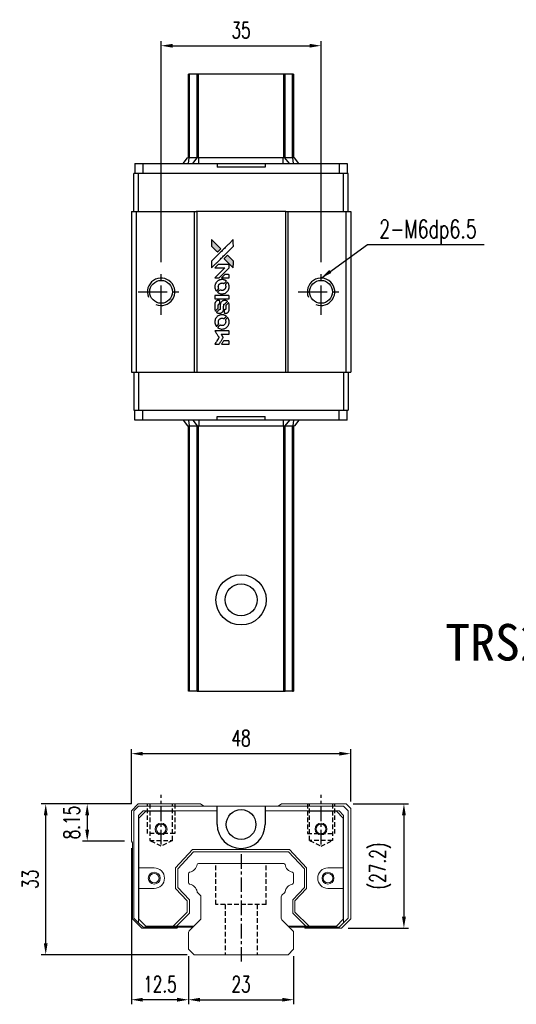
# Model space of a CAD drawing. Header units: millimetres. Extents: x 180 to 451, y 227 to 453.
# Tile 1 of 2: x 180 to 289, y 238 to 453. Entities that reach past the tile are written whole.
import ezdxf
from ezdxf.enums import TextEntityAlignment as Align

# ---------------------------------------------------------------- set-up
doc = ezdxf.new("R2010")
doc.units = ezdxf.units.MM
doc.header["$PDSIZE"] = -1
doc.linetypes.add('CENTER', pattern=[10.16, 6.35, -1.27, 1.27, -1.27])
doc.linetypes.add('DASHED', pattern=[0.75, 0.5, -0.25])
for name, color, linetype in [('CHA', 7, 'Continuous'), ('CL', 1, 'CENTER'), ('DIM', 4, 'Continuous'), ('HID', 2, 'DASHED'), ('OUT', 3, 'Continuous')]:
    doc.layers.add(name, color=color, linetype=linetype)
doc.styles.add('DIM-7', font='SIMPLEX.shx', dxfattribs={"width": 0.7, "bigfont": 'chineset.shx'})
doc.styles.add('T', font='kaiu.ttf')
doc.dimstyles.new('CNS', dxfattribs={"dimtxt": 3.5, "dimasz": 2.5, "dimexe": 1, "dimexo": 1.5, "dimgap": 0.09, "dimtad": 0, "dimdsep": 46, "dimtxsty": 'DIM-7', "dimcen": 0.09, "dimclrd": 1, "dimclre": 1, "dimclrt": 4, "dimadec": 0, "dimazin": 0, "dimtfac": 1, "dimtix": 1, "dimtmove": 2, "dimatfit": 3, "dimfxl": 1, "dimtvp": 0.971429, "dimtolj": 1, "dimarcsym": 0})

# ---------------------------------------------------------------- blocks, each defined once
blk = doc.blocks.new('*D19')
at = {"layer": 'DEFPOINTS', "color": 0}
for p in [(245.88, 447.63), (210.88, 398.78), (245.88, 398.78)]:
    blk.add_point(p, dxfattribs=at)
at = {"layer": 'DIM', "color": 7, "lineweight": -2}
for p, q in [((210.88, 400.28), (210.88, 448.63)), ((245.88, 400.28), (245.88, 448.63)), ((213.38, 447.63), (243.38, 447.63))]:
    blk.add_line(p, q, dxfattribs=at)
at = {"layer": 'DIM', "color": 7}
for points in [[(213.38, 448.04), (213.38, 447.21), (210.88, 447.63)], [(243.38, 448.04), (243.38, 447.21), (245.88, 447.63)]]:
    blk.add_solid(points, dxfattribs=at)
at = {"layer": 'DIM', "color": 7, "insert": (228.38, 451.03), "char_height": 3.5, "attachment_point": 5, "style": 'DIM-7'}
blk.add_mtext('\\A1;35', dxfattribs=at)
blk = doc.blocks.new('*D20')
at = {"layer": 'DEFPOINTS', "color": 0}
for p in [(204.38, 292.73), (204.38, 280.24), (252.38, 280.74)]:
    blk.add_point(p, dxfattribs=at)
at = {"layer": 'DIM', "color": 7, "lineweight": -2}
for p, q in [((204.38, 281.74), (204.38, 293.73)), ((252.38, 282.24), (252.38, 293.73)), ((249.88, 292.73), (206.88, 292.73))]:
    blk.add_line(p, q, dxfattribs=at)
at = {"layer": 'DIM', "color": 7}
for points in [[(206.88, 293.14), (206.88, 292.31), (204.38, 292.73)], [(249.88, 293.14), (249.88, 292.31), (252.38, 292.73)]]:
    blk.add_solid(points, dxfattribs=at)
at = {"layer": 'DIM', "color": 7, "insert": (228.38, 296.13), "char_height": 3.5, "attachment_point": 5, "style": 'DIM-7'}
blk.add_mtext('\\A1;48', dxfattribs=at)
blk = doc.blocks.new('*D21')
at = {"layer": 'DEFPOINTS', "color": 0}
for p in [(216.88, 249.94), (239.88, 249.94), (239.88, 238.89)]:
    blk.add_point(p, dxfattribs=at)
at = {"layer": 'DIM', "color": 7, "lineweight": -2}
for p, q in [((216.88, 248.44), (216.88, 237.89)), ((239.88, 248.44), (239.88, 237.89)), ((219.38, 238.89), (237.38, 238.89))]:
    blk.add_line(p, q, dxfattribs=at)
at = {"layer": 'DIM', "color": 7}
for points in [[(219.38, 239.31), (219.38, 238.47), (216.88, 238.89)], [(237.38, 239.31), (237.38, 238.47), (239.88, 238.89)]]:
    blk.add_solid(points, dxfattribs=at)
at = {"layer": 'DIM', "color": 7, "insert": (228.38, 242.29), "char_height": 3.5, "attachment_point": 5, "style": 'DIM-7'}
blk.add_mtext('\\A1;23', dxfattribs=at)
blk = doc.blocks.new('*D22')
at = {"layer": 'DEFPOINTS', "color": 0}
for p in [(204.38, 273.59), (216.88, 249.94), (204.38, 238.89)]:
    blk.add_point(p, dxfattribs=at)
at = {"layer": 'DIM', "color": 7, "lineweight": -2}
for p, q in [((204.38, 272.09), (204.38, 237.89)), ((216.88, 248.44), (216.88, 237.89)), ((214.38, 238.89), (206.88, 238.89))]:
    blk.add_line(p, q, dxfattribs=at)
at = {"layer": 'DIM', "color": 7}
for points in [[(206.88, 239.31), (206.88, 238.47), (204.38, 238.89)], [(214.38, 239.31), (214.38, 238.47), (216.88, 238.89)]]:
    blk.add_solid(points, dxfattribs=at)
at = {"layer": 'DIM', "color": 7, "insert": (210.63, 242.29), "char_height": 3.5, "attachment_point": 5, "style": 'DIM-7'}
blk.add_mtext('\\A1;12.5', dxfattribs=at)
blk = doc.blocks.new('*D23')
at = {"layer": 'DEFPOINTS', "color": 0}
for p in [(185.63, 281.74), (205.88, 281.74), (218.1, 248.74)]:
    blk.add_point(p, dxfattribs=at)
at = {"layer": 'DIM', "color": 7, "lineweight": -2}
for p, q in [((204.38, 281.74), (184.63, 281.74)), ((185.63, 251.24), (185.63, 279.24)), ((216.6, 248.74), (184.63, 248.74))]:
    blk.add_line(p, q, dxfattribs=at)
at = {"layer": 'DIM', "color": 7}
for points in [[(185.21, 279.24), (186.04, 279.24), (185.63, 281.74)], [(185.21, 251.24), (186.04, 251.24), (185.63, 248.74)]]:
    blk.add_solid(points, dxfattribs=at)
at = {"layer": 'DIM', "color": 7, "insert": (182.23, 265.24), "char_height": 3.5, "attachment_point": 5, "rotation": 90, "style": 'DIM-7'}
blk.add_mtext('\\A1;33', dxfattribs=at)
blk = doc.blocks.new('*D24')
at = {"layer": 'DEFPOINTS', "color": 0}
for p in [(205.88, 281.74), (194.71, 273.59), (204.38, 273.59)]:
    blk.add_point(p, dxfattribs=at)
at = {"layer": 'DIM', "color": 7, "lineweight": -2}
for p, q in [((204.38, 281.74), (193.71, 281.74)), ((194.71, 279.24), (194.71, 276.09)), ((202.88, 273.59), (193.71, 273.59))]:
    blk.add_line(p, q, dxfattribs=at)
at = {"layer": 'DIM', "color": 7}
for points in [[(194.29, 279.24), (195.13, 279.24), (194.71, 281.74)], [(194.29, 276.09), (195.13, 276.09), (194.71, 273.59)]]:
    blk.add_solid(points, dxfattribs=at)
at = {"layer": 'DIM', "color": 7, "insert": (191.31, 277.66), "char_height": 3.5, "attachment_point": 5, "rotation": 90, "style": 'DIM-7'}
blk.add_mtext('\\A1;8.15', dxfattribs=at)
blk = doc.blocks.new('*D25')
at = {"layer": 'DEFPOINTS', "color": 0}
for p in [(251.38, 281.74), (250.33, 254.54), (264.02, 254.54)]:
    blk.add_point(p, dxfattribs=at)
at = {"layer": 'DIM', "color": 7, "lineweight": -2}
for p, q in [((252.88, 281.74), (265.02, 281.74)), ((264.02, 279.24), (264.02, 257.04)), ((251.83, 254.54), (265.02, 254.54))]:
    blk.add_line(p, q, dxfattribs=at)
at = {"layer": 'DIM', "color": 7}
for points in [[(263.6, 279.24), (264.44, 279.24), (264.02, 281.74)], [(263.6, 257.04), (264.44, 257.04), (264.02, 254.54)]]:
    blk.add_solid(points, dxfattribs=at)
at = {"layer": 'DIM', "color": 7, "insert": (258.84, 268.14), "char_height": 3.5, "attachment_point": 5, "rotation": 90, "style": 'DIM-7'}
blk.add_mtext('\\A1;(27.2)', dxfattribs=at)
blk = doc.blocks.new('MOSIONX logo(完整正式版)')
h = blk.add_hatch(color=22)
h.dxf.hatch_style = 1
h.paths.add_polyline_path([(221.92, 431.02), (221.92, 430.28), (221.92, 429.54), (222.57, 428.9, 0.000288), (222.81, 428.65, 0.000479), (223.02, 428.45, 0.000013), (223.21, 428.26, 0.197177), (223.21, 428.26, 0.197497), (223.22, 428.26, 0.00004), (223.32, 428.37, 0.000834), (223.44, 428.49, 0.000506), (223.58, 428.63), (223.95, 428.99), (222.94, 430.01)])
h.paths.add_polyline_path([(225.39, 427.55), (225.02, 427.18, 0.000476), (224.88, 427.04, 0.000789), (224.76, 426.92, 0.000035), (224.66, 426.82, 0.19758), (224.65, 426.81, 0.198396), (224.66, 426.81, 0.000019), (224.8, 426.66, 0.000582), (224.96, 426.5, 0.000351), (225.15, 426.31, 0.000108), (225.97, 425.5, 0.000692), (226.38, 425.09, 0.000077), (226.67, 424.81, 0.197527), (226.68, 424.8, 0.410181), (226.68, 424.81, 0.000493), (226.68, 424.96, 0.002424), (226.68, 425.17, 0.000529), (226.69, 425.53), (226.69, 426.26), (226.04, 426.9)])
at = {"color": 22}
for points in [[(222.57, 428.9, 0.000288), (222.81, 428.65, 0.000479), (223.02, 428.45, 0.000013), (223.21, 428.26, 0.197177), (223.21, 428.26, 0.197497), (223.22, 428.26, 0.00004), (223.32, 428.37, 0.000836), (223.44, 428.49, 0.000505), (223.58, 428.63), (223.95, 428.99), (222.94, 430.01), (221.92, 431.02), (221.92, 430.28), (221.92, 429.54)], [(222.81, 425.67, -0.000056), (223.26, 426.12, -0.000021), (223.88, 426.74, -0.000021), (224.56, 427.41, -0.000025), (225.19, 428.05), (226.69, 429.54), (226.68, 430.27), (226.68, 431.01), (225.68, 430.02, 0.000274), (225.2, 429.54, 0.000123), (224.57, 428.91, 0.000121), (223.9, 428.24, 0.000165), (223.3, 427.65), (221.92, 426.27), (221.92, 425.53), (221.92, 424.79)], [(225.15, 426.31, 0.000108), (225.97, 425.5, 0.000692), (226.38, 425.09, 0.000077), (226.67, 424.81, 0.197527), (226.68, 424.8, 0.410182), (226.68, 424.81, 0.000493), (226.68, 424.96, 0.002424), (226.68, 425.17, 0.000529), (226.69, 425.53), (226.69, 426.26), (226.04, 426.9), (225.39, 427.55), (225.02, 427.18, 0.000476), (224.88, 427.04, 0.000789), (224.76, 426.92, 0.000035), (224.66, 426.82, 0.19758), (224.65, 426.81, 0.198396), (224.66, 426.81, 0.000019), (224.8, 426.66, 0.000582), (224.96, 426.5, 0.000351)], [(223.1, 422.6), (223.58, 422.6), (224.67, 423.7), (225.77, 424.79), (225.77, 425.1, 0.0008), (225.76, 425.29, 0.010795), (225.76, 425.37, 0.030495), (225.76, 425.41, 0.080372), (225.75, 425.43, 0.03816), (225.73, 425.46, 0.041799), (225.71, 425.48, 0.042486), (225.69, 425.5, 0.042078), (225.66, 425.51, 0.099276), (225.63, 425.52, 0.003302), (225.47, 425.53, 0.002586), (225.21, 425.53, 0.000204), (224.5, 425.53), (223.36, 425.52), (223, 425.16), (222.63, 424.79), (223.73, 424.79), (224.82, 424.79), (223.74, 423.71, 0.000253), (223.32, 423.3, 0.000412), (222.97, 422.95, 0.000041), (222.66, 422.63, 0.041338), (222.64, 422.62), (222.63, 422.6)], [(224.94, 422.6), (225.77, 422.6), (225.77, 422.91), (225.76, 423.21), (225.74, 423.25, 0.03146), (225.73, 423.27, 0.026444), (225.72, 423.28, 0.026444), (225.7, 423.3, 0.031457), (225.68, 423.31), (225.65, 423.33), (225.24, 423.33), (224.83, 423.33), (224.47, 422.97, 0.000745), (224.34, 422.83, 0.001228), (224.22, 422.71, 0.000087), (224.12, 422.61, 0.195134), (224.12, 422.6, 0.412117), (224.12, 422.6, 0.000048), (224.36, 422.6, 0.00109), (224.63, 422.6, 0.000653)], [(222.65, 420.5, 0.023681), (222.67, 420.37, 0.022402), (222.71, 420.24, 0.021929), (222.75, 420.11, 0.020503), (222.81, 419.99, 0.013745), (222.84, 419.91, 0.009767), (222.89, 419.84, 0.009658), (222.94, 419.76, 0.027804), (222.97, 419.72), (222.99, 419.7), (223.22, 419.93, 0.002053), (223.33, 420.04, 0.006738), (223.4, 420.11, 0.007826), (223.45, 420.16, 0.063909), (223.46, 420.19, 0.061532), (223.48, 420.23, 0.068674), (223.48, 420.27, 0.052072), (223.47, 420.32, 0.019648), (223.45, 420.39, -0.018366), (223.43, 420.47, -0.0288), (223.41, 420.55, -0.029061), (223.4, 420.62, -0.019155), (223.4, 420.71, -0.053809), (223.43, 420.89, -0.058833), (223.5, 421.06, -0.058566), (223.6, 421.2, -0.052525), (223.74, 421.33, -0.044733), (223.85, 421.4, -0.040573), (223.99, 421.45, -0.041123), (224.12, 421.48, -0.04951), (224.25, 421.49, -0.017369), (224.31, 421.48, -0.024255), (224.37, 421.47, -0.023787), (224.42, 421.46, -0.015798), (224.48, 421.43, 0.010631), (224.52, 421.42, 0.033653), (224.55, 421.41, 0.037806), (224.57, 421.41, 0.016307), (224.61, 421.41, 0.068179), (224.67, 421.42, 0.095747), (224.73, 421.44, 0.033418), (224.8, 421.51, 0.002133), (224.99, 421.7, 0.001452), (225.1, 421.82, 0.012393), (225.15, 421.87, 0.020479), (225.17, 421.9, 0.344362), (225.17, 421.91, 0.074287), (225.14, 421.94, 0.005454), (225.06, 421.99, 0.008391), (224.97, 422.04, 0.017097), (224.9, 422.08, 0.027375), (224.75, 422.14, 0.02835), (224.6, 422.19, 0.027723), (224.44, 422.22, 0.023913), (224.27, 422.23, 0.027047), (224.06, 422.23, 0.031685), (223.87, 422.2, 0.032425), (223.69, 422.15, 0.031013), (223.51, 422.07, 0.037914), (223.3, 421.95, 0.040153), (223.12, 421.8, 0.039834), (222.96, 421.61, 0.036173), (222.83, 421.4, 0.040752), (222.73, 421.2, 0.035885), (222.67, 420.97, 0.035491), (222.65, 420.73, 0.037615)], [(223.29, 419.41, 0.018008), (223.36, 419.36, 0.009842), (223.44, 419.31, 0.009807), (223.53, 419.27, 0.015716), (223.61, 419.23, 0.048467), (223.89, 419.14, 0.045841), (224.18, 419.11, 0.046006), (224.48, 419.13, 0.049638), (224.76, 419.2, 0.064819), (225.12, 419.4, 0.06695), (225.42, 419.67, 0.066691), (225.64, 420.02, 0.063505), (225.76, 420.42, 0.03135), (225.77, 420.52, 0.010439), (225.77, 420.67, 0.010391), (225.77, 420.82, 0.032408), (225.76, 420.92, 0.015696), (225.73, 421.04, 0.018095), (225.7, 421.15, 0.018551), (225.67, 421.25, 0.018352), (225.62, 421.36, 0.015568), (225.58, 421.42, 0.009832), (225.54, 421.5, 0.009795), (225.49, 421.57, 0.023727), (225.45, 421.62), (225.44, 421.64), (225.21, 421.42, 0.001528), (225.08, 421.29, 0.010022), (225.02, 421.23, 0.019586), (224.98, 421.19, 0.061865), (224.96, 421.15, 0.055054), (224.95, 421.11, 0.061607), (224.94, 421.06, 0.048725), (224.95, 421, 0.020221), (224.97, 420.93, -0.017722), (225, 420.85, -0.02685), (225.01, 420.78, -0.02759), (225.02, 420.71, -0.020233), (225.02, 420.63, -0.04793), (224.99, 420.48, -0.048386), (224.94, 420.33, -0.047866), (224.87, 420.2, -0.044964), (224.76, 420.09, -0.04333), (224.64, 419.99, -0.050921), (224.51, 419.92, -0.051473), (224.37, 419.87, -0.0459), (224.22, 419.86, -0.019014), (224.14, 419.86, -0.024114), (224.08, 419.87, -0.025081), (224.01, 419.89, -0.023892), (223.95, 419.91, 0.008624), (223.9, 419.93, 0.026486), (223.86, 419.94, 0.035074), (223.83, 419.94, 0.02756), (223.8, 419.94, 0.087163), (223.75, 419.93, 0.073291), (223.7, 419.9, 0.028074), (223.63, 419.84, 0.002594), (223.46, 419.68), (223.23, 419.45)], [(224.2, 418.01), (225.76, 418.02), (225.76, 418.32), (225.76, 418.63), (225.75, 418.66, 0.071429), (225.72, 418.69, 0.054799), (225.69, 418.72, 0.053585), (225.66, 418.74, 0.060698), (225.62, 418.75, 0.033975), (225.55, 418.75, 0.000112), (224.76, 418.75, 0.000726), (223.98, 418.75, 0.001084), (223.31, 418.75), (222.65, 418.74), (222.65, 418.38), (222.65, 418.01)], [(222.65, 415.73, 0.018538), (222.66, 415.68, 0.010695), (222.67, 415.63, 0.01068), (222.68, 415.57, 0.017678), (222.69, 415.52, 0.013849), (222.71, 415.47, 0.011814), (222.74, 415.42, 0.004513), (222.76, 415.37, 0.290035), (222.77, 415.36, 0.196418), (222.77, 415.36, 0.000124), (222.86, 415.45, 0.001477), (222.96, 415.55, 0.000898), (223.08, 415.67), (223.39, 415.98), (223.4, 416.37, -0.001471), (223.4, 416.67, -0.028714), (223.41, 416.76, -0.097073), (223.42, 416.81, -0.084199), (223.46, 416.85, -0.042698), (223.49, 416.87, -0.053912), (223.51, 416.89, -0.051004), (223.55, 416.9, -0.032967), (223.59, 416.9, 0.00807), (223.61, 416.9, 0.003023), (223.63, 416.9, 0.002994), (223.66, 416.9, 0.003629), (223.69, 416.9), (223.76, 416.91), (223.76, 417.21, 0.001618), (223.76, 417.35, 0.005206), (223.76, 417.44, 0.00535), (223.75, 417.51, 0.060675), (223.75, 417.53, 0.048484), (223.74, 417.55, 0.02389), (223.73, 417.57, 0.022812), (223.72, 417.58, 0.02462), (223.71, 417.6, 0.061781), (223.67, 417.63, 0.080179), (223.63, 417.65, 0.048561), (223.57, 417.65, 0.010021), (223.47, 417.66, 0.016602), (223.33, 417.65, 0.031409), (223.22, 417.64, 0.036474), (223.12, 417.61, 0.03439), (223.03, 417.57, 0.065928), (222.88, 417.47, 0.069066), (222.77, 417.33, 0.065697), (222.69, 417.16, 0.051559), (222.65, 416.97, 0.020904), (222.65, 416.86, 0.000451), (222.65, 416.35, 0.000419), (222.65, 415.83, 0.022759)], [(223.05, 415.05, 0.023289), (223.13, 415, 0.026845), (223.2, 414.96, 0.026047), (223.28, 414.93, 0.019751), (223.38, 414.91, 0.013249), (223.43, 414.89, 0.025169), (223.47, 414.89, 0.016532), (223.52, 414.89, 0.002937), (223.62, 414.89, 0.003317), (223.71, 414.89, 0.011808), (223.76, 414.89, 0.01777), (223.81, 414.89, 0.021476), (223.85, 414.9, 0.04325), (224.01, 414.95, 0.045753), (224.16, 415.03, 0.04649), (224.29, 415.13, 0.047672), (224.4, 415.26, 0.025315), (224.44, 415.31, 0.015208), (224.47, 415.38, 0.01512), (224.51, 415.45, 0.022488), (224.53, 415.51, 0.027857), (224.56, 415.61, 0.034138), (224.57, 415.71, 0.014286), (224.57, 415.85, 0.00124), (224.57, 416.21, -0.00103), (224.57, 416.44, -0.002552), (224.58, 416.6, -0.001594), (224.58, 416.73, -0.047676), (224.58, 416.76, -0.085307), (224.6, 416.81, -0.097789), (224.64, 416.85, -0.085947), (224.7, 416.88, -0.051339), (224.77, 416.9, 0.014634), (224.79, 416.9, 0.015028), (224.82, 416.9, 0.014927), (224.84, 416.91, 0.059415), (224.85, 416.91, 0.070595), (224.88, 416.93, 0.00028), (225.14, 417.19, 0.000111), (225.41, 417.45, 0.200239), (225.41, 417.47, 0.268906), (225.41, 417.47, 0.001866), (225.34, 417.51, 0.007532), (225.28, 417.54, 0.017818), (225.23, 417.57, 0.013256), (225.18, 417.59, 0.011636), (225.12, 417.61, 0.011528), (225.07, 417.62, 0.012303), (225.01, 417.64, 0.0423), (224.92, 417.65, 0.013657), (224.79, 417.65, 0.013857), (224.66, 417.65, 0.037428), (224.56, 417.63, 0.014927), (224.5, 417.62, 0.0122), (224.43, 417.6, 0.012518), (224.37, 417.58, 0.023062), (224.32, 417.56, 0.065961), (224.15, 417.44, 0.06055), (224, 417.27, 0.059676), (223.9, 417.08, 0.060497), (223.85, 416.86, 0.025683), (223.84, 416.82, 0.001528), (223.84, 416.68, 0.002124), (223.84, 416.5, 0.001173), (223.84, 416.29, -0.000809), (223.84, 415.91, -0.017164), (223.83, 415.8, -0.063931), (223.82, 415.74, -0.108429), (223.8, 415.7, -0.052941), (223.77, 415.68, -0.063675), (223.74, 415.66, -0.050562), (223.7, 415.65, -0.020337), (223.64, 415.65, 0.009897), (223.61, 415.64, 0.016482), (223.58, 415.64, 0.019019), (223.56, 415.64, 0.06043), (223.54, 415.63, 0.076267), (223.51, 415.61, 0.00054), (223.27, 415.36, 0.000307), (223.02, 415.11, 0.142594), (223.01, 415.09, 0.232419), (223.01, 415.08, 0.022995), (223.02, 415.07, 0.024627), (223.04, 415.06, 0.015407)], [(224.67, 415.01, 0.065483), (224.69, 414.97, 0.053271), (224.71, 414.94, 0.052018), (224.75, 414.91, 0.0556), (224.79, 414.89, 0.036839), (224.81, 414.88, 0.026922), (224.84, 414.88, 0.016905), (224.88, 414.88, 0.004317), (224.95, 414.88, 0.016369), (225.08, 414.88, 0.029936), (225.19, 414.9, 0.03418), (225.28, 414.92, 0.031327), (225.38, 414.96, 0.046935), (225.5, 415.03, 0.054053), (225.59, 415.12, 0.053701), (225.66, 415.23, 0.045364), (225.72, 415.35, 0.032479), (225.75, 415.46, 0.03386), (225.76, 415.58, 0.013578), (225.77, 415.75, 0.001155), (225.77, 416.21, 0.000413), (225.76, 416.6, 0.005008), (225.76, 416.75, 0.013199), (225.76, 416.84, 0.033956), (225.75, 416.9, 0.013909), (225.73, 416.96, 0.010864), (225.71, 417.03, 0.010938), (225.69, 417.09, 0.028702), (225.67, 417.13), (225.66, 417.17), (225.34, 416.85), (225.02, 416.54), (225.02, 416.17, -0.001504), (225.02, 416.01, -0.00328), (225.02, 415.89, -0.001901), (225.01, 415.8, -0.061333), (225.01, 415.78, -0.063621), (225, 415.74, -0.048633), (224.98, 415.71, -0.046769), (224.95, 415.69, -0.047961), (224.91, 415.66, -0.02678), (224.89, 415.65, -0.050957), (224.86, 415.65, -0.029398), (224.83, 415.64, -0.00401), (224.76, 415.64), (224.65, 415.64), (224.65, 415.34, 0.001061), (224.65, 415.16, 0.009147), (224.66, 415.09, 0.020721), (224.66, 415.04, 0.051619)], [(222.65, 412.81, 0.024131), (222.67, 412.68, 0.022344), (222.71, 412.54, 0.021883), (222.75, 412.41, 0.020884), (222.81, 412.28, 0.010669), (222.85, 412.2, 0.010389), (222.89, 412.13, 0.010913), (222.94, 412.06, 0.022227), (222.97, 412.01), (222.99, 412), (223.22, 412.23, 0.002452), (223.31, 412.32, 0.003628), (223.39, 412.41, 0.001662), (223.45, 412.48, 0.070159), (223.47, 412.49, 0.047671), (223.47, 412.51, 0.018624), (223.48, 412.53, 0.017921), (223.48, 412.55, 0.018804), (223.48, 412.57, 0.018255), (223.48, 412.6, 0.041312), (223.48, 412.62, 0.037164), (223.47, 412.65, 0.012342), (223.46, 412.68, -0.015101), (223.43, 412.76, -0.035998), (223.42, 412.82, -0.033244), (223.41, 412.88, -0.011249), (223.41, 412.98, -0.004059), (223.41, 413.06, -0.019693), (223.41, 413.1, -0.027943), (223.42, 413.14, -0.014411), (223.43, 413.18, -0.033089), (223.46, 413.29, -0.033887), (223.51, 413.39, -0.034021), (223.57, 413.48, -0.033942), (223.65, 413.56, -0.02816), (223.73, 413.63, -0.035032), (223.82, 413.69, -0.035269), (223.91, 413.73, -0.029196), (224.02, 413.77, -0.037862), (224.14, 413.79, -0.043657), (224.26, 413.79, -0.043064), (224.37, 413.77, -0.035184), (224.5, 413.74, 0.033699), (224.55, 413.72, 0.052815), (224.6, 413.71, 0.059167), (224.65, 413.71, 0.058972), (224.7, 413.73, 0.059208), (224.73, 413.75, 0.021125), (224.78, 413.79, 0.008691), (224.85, 413.86, 0.000851), (225.02, 414.04, 0.001873), (225.11, 414.13, 0.013884), (225.15, 414.17, 0.022355), (225.17, 414.2, 0.341453), (225.17, 414.21, 0.073011), (225.15, 414.23, 0.004587), (225.06, 414.28, 0.00748), (224.98, 414.34, 0.016837), (224.91, 414.37, 0.028606), (224.75, 414.45, 0.031352), (224.58, 414.5, 0.031004), (224.41, 414.53, 0.0268), (224.23, 414.54, 0.026698), (224.03, 414.52, 0.03002), (223.85, 414.49, 0.030357), (223.67, 414.44, 0.028554), (223.5, 414.37, 0.062944), (223.18, 414.15, 0.062206), (222.92, 413.86, 0.062448), (222.74, 413.52, 0.064355), (222.65, 413.15, 0.017377), (222.65, 413.08, 0.008369), (222.65, 412.98, 0.008367), (222.65, 412.89, 0.01757)], [(223.29, 411.71, 0.064158), (223.65, 411.52, 0.06356), (224.05, 411.42, 0.064004), (224.46, 411.43, 0.066747), (224.85, 411.54, 0.04321), (225.09, 411.67, 0.044737), (225.3, 411.84, 0.044901), (225.48, 412.05, 0.044184), (225.62, 412.28, 0.026293), (225.69, 412.46, 0.033344), (225.74, 412.64, 0.033227), (225.77, 412.81, 0.025815), (225.77, 413.01, 0.023119), (225.76, 413.19, 0.031044), (225.73, 413.36, 0.031337), (225.68, 413.52, 0.024258), (225.6, 413.69, 0.015622), (225.57, 413.75, 0.008495), (225.53, 413.82, 0.008415), (225.49, 413.88, 0.020814), (225.45, 413.93), (225.44, 413.95), (225.21, 413.73, 0.002843), (225.04, 413.56, 0.033917), (224.98, 413.49, 0.087906), (224.95, 413.44, 0.073302), (224.95, 413.38, 0.022047), (224.95, 413.35, 0.026465), (224.95, 413.32, 0.022233), (224.96, 413.29, 0.009985), (224.97, 413.25, -0.039011), (225.01, 413.1, -0.044398), (225.02, 412.96, -0.045096), (225, 412.82, -0.04265), (224.96, 412.68, -0.071154), (224.86, 412.49, -0.068827), (224.7, 412.33, -0.068713), (224.5, 412.22, -0.070507), (224.29, 412.17, -0.028605), (224.19, 412.16, -0.031418), (224.1, 412.17, -0.031044), (224.01, 412.19, -0.02668), (223.92, 412.22, 0.038913), (223.87, 412.24, 0.043732), (223.82, 412.24, 0.047754), (223.77, 412.24, 0.075756), (223.73, 412.23, 0.07294), (223.71, 412.22, 0.003456), (223.64, 412.16, 0.005023), (223.56, 412.08, 0.002422), (223.47, 411.99, 0.000819), (223.38, 411.9, 0.001349), (223.3, 411.82, 0.0001), (223.24, 411.75, 0.205335), (223.23, 411.75, 0.219821), (223.24, 411.75, 0.002494), (223.25, 411.74, 0.007089), (223.27, 411.73, 0.004494)], [(223.11, 408.11), (223.58, 408.11), (223.66, 408.24, -0.000297), (223.71, 408.32, -0.000037), (223.81, 408.49, -0.000043), (223.94, 408.7, -0.000036), (224.07, 408.92, 0.000044), (224.21, 409.13, 0.000063), (224.32, 409.32, 0.000035), (224.42, 409.48, 0.0009), (224.45, 409.53), (224.49, 409.59), (224.43, 409.67, 0.001175), (224.4, 409.72, 0.000208), (224.35, 409.81, 0.000225), (224.28, 409.91, 0.000203), (224.22, 410.02, -0.000711), (224.15, 410.12, -0.001119), (224.1, 410.21, -0.000263), (224.05, 410.29, -0.04589), (224.05, 410.3, -0.519312), (224.05, 410.31, -0.001914), (224.18, 410.31, -0.003124), (224.39, 410.31, -0.000285), (224.9, 410.31), (225.77, 410.31), (225.77, 410.61, 0.001727), (225.77, 410.83, 0.025279), (225.76, 410.9, 0.073886), (225.75, 410.95, 0.07426), (225.73, 410.99, 0.03264), (225.72, 411, 0.01784), (225.7, 411.01, 0.017712), (225.69, 411.02, 0.026854), (225.68, 411.03), (225.65, 411.04), (224.14, 411.04), (222.64, 411.05), (222.65, 411.03, -0.004595), (222.65, 411.02, -0.00016), (222.68, 410.97, -0.000298), (222.72, 410.92, -0.000208), (222.75, 410.86, 0.000986), (222.87, 410.68, 0.00025), (223.05, 410.39, 0.000268), (223.24, 410.08, 0.000436), (223.41, 409.81, -0.002932), (223.46, 409.73, -0.004718), (223.51, 409.65, -0.001113), (223.54, 409.59, -0.227179), (223.55, 409.58, -0.045982), (223.54, 409.57, -0.000145), (223.49, 409.48, -0.000825), (223.43, 409.38, -0.000517), (223.35, 409.27, 0.000056), (223.11, 408.87, 0.000289), (222.97, 408.65, 0.000481), (222.87, 408.49, 0.000418), (222.76, 408.31), (222.64, 408.11)], [(224.94, 408.11), (225.77, 408.11), (225.77, 408.41, 0.000842), (225.77, 408.61, 0.010591), (225.77, 408.68, 0.028995), (225.76, 408.72, 0.069543), (225.75, 408.75, 0.051063), (225.74, 408.78, 0.039932), (225.71, 408.8, 0.039414), (225.69, 408.82, 0.045845), (225.66, 408.84, 0.094811), (225.63, 408.85, 0.007124), (225.55, 408.85, 0.004713), (225.41, 408.85, 0.000534), (225.09, 408.85), (224.56, 408.85), (224.51, 408.77, 0.000828), (224.37, 408.55, 0.000879), (224.24, 408.33, 0.000048), (224.11, 408.12, 0.137596), (224.11, 408.12, 0.413028), (224.11, 408.11, 0.000016), (224.35, 408.11, 0.000623), (224.62, 408.11, 0.000374)]]:
    blk.add_lwpolyline(points, format="xyb", close=True, dxfattribs=at)

msp = doc.modelspace()

# ---------------------------------------------------------------- linework, layer by layer
at = {"color": 7, "linetype": 'Continuous', "lineweight": 25}
for p, q in [((216.882, 423.083), (216.882, 441.383)), ((217.125, 423.083), (217.125, 441.383)), ((219.058, 441.383), (218.761, 441.383)), ((218.761, 423.083), (218.761, 441.383)), ((237.705, 441.383), (219.058, 441.383)), ((219.058, 423.083), (219.058, 441.383)), ((238.002, 441.383), (237.705, 441.383)), ((237.705, 423.083), (237.705, 441.383)), ((238.002, 423.07), (238.002, 441.383)), ((239.638, 423.081), (239.638, 441.383)), ((239.882, 441.383), (239.882, 423.083)), ((215.698, 421.883), (216.67, 423.083)), ((217.014, 423.083), (216.67, 423.083)), ((216.878, 421.883), (217.014, 423.083)), ((218.762, 423.083), (217.014, 423.083)), ((217.795, 421.883), (218.762, 423.083)), ((219.16, 423.083), (218.762, 423.083)), ((219.16, 421.883), (219.16, 423.083)), ((237.58, 423.083), (219.16, 423.083)), ((237.58, 421.883), (237.58, 423.083)), ((237.978, 423.083), (237.58, 423.083)), ((238.945, 421.883), (237.978, 423.083)), ((239.726, 423.083), (237.978, 423.083)), ((239.862, 421.883), (239.726, 423.083)), ((240.07, 423.083), (239.726, 423.083)), ((241.042, 421.883), (240.07, 423.083)), ((205.12, 421.883), (205.12, 419.683)), ((205.12, 421.883), (206.87, 421.883)), ((206.87, 421.883), (206.87, 419.683)), ((206.87, 421.883), (223.12, 421.883)), ((223.12, 421.883), (223.12, 421.083)), ((223.12, 421.883), (233.62, 421.883)), ((233.62, 421.083), (223.12, 421.083)), ((233.62, 421.883), (233.62, 421.083)), ((233.62, 421.883), (249.87, 421.883)), ((249.87, 421.883), (249.87, 419.683)), ((249.87, 421.883), (251.62, 421.883)), ((251.62, 421.883), (251.62, 419.683)), ((204.921, 411.383), (204.921, 419.683)), ((205.921, 419.683), (204.921, 419.683)), ((205.921, 411.383), (205.921, 419.683)), ((250.821, 419.683), (205.921, 419.683)), ((250.821, 411.383), (250.821, 419.683)), ((251.821, 419.683), (250.821, 419.683)), ((251.821, 411.383), (251.821, 419.683)), ((204.381, 411.383), (204.381, 376.183)), ((204.381, 411.383), (205.431, 411.383)), ((204.381, 411.383), (204.381, 376.183)), ((204.381, 411.383), (204.381, 411.383)), ((205.431, 411.383), (205.431, 376.183)), ((205.431, 411.383), (218.131, 411.383)), ((218.131, 411.383), (218.131, 376.183)), ((218.131, 411.383), (218.581, 411.383)), ((238.181, 411.383), (218.581, 411.383)), ((218.681, 411.383), (218.681, 376.183)), ((238.081, 411.383), (238.081, 376.183)), ((238.181, 411.383), (238.631, 411.383)), ((238.631, 411.383), (238.631, 376.183)), ((238.631, 411.383), (251.331, 411.383)), ((251.331, 411.383), (251.331, 376.183)), ((251.331, 411.383), (252.381, 411.383)), ((252.381, 411.383), (252.381, 376.183)), ((204.381, 376.183), (205.431, 376.183)), ((204.381, 376.183), (204.381, 376.183)), ((204.921, 376.183), (204.921, 367.883)), ((205.431, 376.183), (218.131, 376.183)), ((205.921, 376.183), (205.921, 367.883)), ((218.131, 376.183), (218.581, 376.183)), ((218.581, 376.183), (238.181, 376.183)), ((238.181, 376.183), (238.631, 376.183)), ((238.631, 376.183), (251.331, 376.183)), ((250.821, 376.183), (250.821, 367.883)), ((251.331, 376.183), (252.381, 376.183)), ((251.821, 376.183), (251.821, 367.883)), ((204.921, 367.883), (205.921, 367.883)), ((205.12, 365.683), (205.12, 367.883)), ((205.921, 367.883), (250.821, 367.883)), ((206.87, 365.683), (206.87, 367.883)), ((223.12, 366.483), (233.62, 366.483)), ((223.12, 365.683), (223.12, 366.483)), ((233.62, 365.683), (233.62, 366.483)), ((249.87, 365.683), (249.87, 367.883)), ((250.821, 367.883), (251.821, 367.883)), ((251.62, 365.683), (251.62, 367.883)), ((206.87, 365.683), (205.12, 365.683)), ((223.12, 365.683), (206.87, 365.683)), ((215.698, 365.683), (216.67, 364.483)), ((216.67, 364.483), (217.014, 364.483)), ((216.878, 365.683), (217.014, 364.483)), ((216.882, 306.383), (216.882, 364.483)), ((217.014, 364.483), (218.762, 364.483)), ((217.125, 306.383), (217.125, 364.483)), ((217.795, 365.683), (218.762, 364.483)), ((218.761, 306.383), (218.761, 364.483)), ((218.762, 364.483), (219.16, 364.483)), ((219.058, 306.383), (219.058, 364.483)), ((219.16, 365.683), (219.16, 364.483)), ((219.16, 364.483), (237.58, 364.483)), ((233.62, 365.683), (223.12, 365.683)), ((249.87, 365.683), (233.62, 365.683)), ((237.58, 365.683), (237.58, 364.483)), ((237.58, 364.483), (237.978, 364.483)), ((237.705, 306.383), (237.705, 364.483)), ((238.945, 365.683), (237.978, 364.483)), ((237.978, 364.483), (239.726, 364.483)), ((238.002, 306.383), (238.002, 364.497)), ((239.638, 306.383), (239.638, 364.485)), ((239.862, 365.683), (239.726, 364.483)), ((239.726, 364.483), (240.07, 364.483)), ((239.882, 364.483), (239.882, 306.383)), ((241.042, 365.683), (240.07, 364.483)), ((251.62, 365.683), (249.87, 365.683)), ((218.761, 306.383), (219.058, 306.383)), ((219.058, 306.383), (237.705, 306.383)), ((237.705, 306.383), (238.002, 306.383))]:
    msp.add_line(p, q, dxfattribs=at)
for centre, radius in [((210.881, 393.783), 2.5), ((245.881, 393.783), 2.5), ((228.382, 326.383), 5.5), ((228.382, 326.383), 3.5)]:
    msp.add_circle(centre, radius, dxfattribs=at)
for centre in [(210.881, 393.783), (245.881, 393.783)]:
    msp.add_arc(centre, 3, 247.5, 202.5)
for points, knots in [([(217.125, 441.383), (217.064, 441.383), (216.999, 441.383), (216.908, 441.383), (216.883, 441.383), (216.882, 441.383)], [0, 0, 0, 0, 0.5, 0.5, 1, 1, 1, 1]), ([(218.761, 441.383), (218.74, 441.383), (218.699, 441.383), (218.563, 441.383), (218.466, 441.383), (218.199, 441.383), (218.029, 441.383), (217.619, 441.383), (217.38, 441.383), (217.125, 441.383)], [0, 0, 0, 0, 0.25, 0.25, 0.5, 0.5, 0.75, 0.75, 1, 1, 1, 1]), ([(239.638, 441.383), (239.383, 441.383), (239.144, 441.383), (238.734, 441.383), (238.564, 441.383), (238.297, 441.383), (238.2, 441.383), (238.064, 441.383), (238.023, 441.383), (238.002, 441.383)], [0, 0, 0, 0, 0.25, 0.25, 0.5, 0.5, 0.75, 0.75, 1, 1, 1, 1]), ([(239.882, 441.383), (239.88, 441.383), (239.855, 441.383), (239.764, 441.383), (239.699, 441.383), (239.638, 441.383)], [0, 0, 0, 0, 0.5, 0.5, 1, 1, 1, 1]), ([(217.125, 306.383), (217.064, 306.383), (216.999, 306.383), (216.908, 306.383), (216.883, 306.383), (216.882, 306.383)], [0, 0, 0, 0, 0.5, 0.5, 1, 1, 1, 1]), ([(218.761, 306.383), (218.74, 306.383), (218.699, 306.383), (218.563, 306.383), (218.466, 306.383), (218.199, 306.383), (218.029, 306.383), (217.619, 306.383), (217.38, 306.383), (217.125, 306.383)], [0, 0, 0, 0, 0.25, 0.25, 0.5, 0.5, 0.75, 0.75, 1, 1, 1, 1]), ([(239.638, 306.383), (239.383, 306.383), (239.144, 306.383), (238.734, 306.383), (238.564, 306.383), (238.297, 306.383), (238.2, 306.383), (238.064, 306.383), (238.023, 306.383), (238.002, 306.383)], [0, 0, 0, 0, 0.25, 0.25, 0.5, 0.5, 0.75, 0.75, 1, 1, 1, 1]), ([(239.638, 306.383), (239.705, 306.383), (239.766, 306.383), (239.854, 306.383), (239.879, 306.383), (239.882, 306.383)], [0, 0, 0, 0, 0.5, 0.5, 1, 1, 1, 1])]:
    msp.add_open_spline(points, degree=3, knots=knots, dxfattribs=at)
at = {"layer": 'CL', "color": 0}
for p, q in [((210.881, 388.783), (210.881, 398.783)), ((245.881, 388.783), (245.881, 398.783)), ((205.881, 393.783), (215.881, 393.783)), ((240.881, 393.783), (250.881, 393.783))]:
    msp.add_line(p, q, dxfattribs=at)
at = {"layer": 'CL', "color": 0, "ltscale": 0.5}
for p, q in [((210.888, 272.885), (210.888, 283.735)), ((245.888, 272.885), (245.888, 283.735)), ((228.388, 270.735), (228.388, 246.735))]:
    msp.add_line(p, q, dxfattribs=at)
at = {"layer": 'HID', "color": 0, "ltscale": 2}
for p, q in [((207.888, 275.235), (207.888, 281.735)), ((208.388, 281.735), (208.388, 273.735)), ((213.388, 273.735), (213.388, 281.735)), ((213.888, 281.735), (213.888, 275.235)), ((242.888, 281.735), (242.888, 275.235)), ((243.388, 273.735), (243.388, 281.735)), ((248.388, 281.735), (248.388, 273.735)), ((248.888, 275.235), (248.888, 281.735)), ((213.888, 275.235), (207.888, 275.235)), ((210.888, 272.485), (208.388, 273.735)), ((208.388, 273.735), (213.388, 273.735)), ((213.388, 273.735), (210.888, 272.485)), ((242.888, 275.235), (248.888, 275.235)), ((248.388, 273.735), (243.388, 273.735)), ((243.388, 273.735), (245.888, 272.485)), ((245.888, 272.485), (248.388, 273.735)), ((222.888, 259.735), (222.888, 268.735)), ((233.888, 259.735), (233.888, 268.735)), ((233.888, 259.735), (222.888, 259.735)), ((224.888, 259.735), (224.888, 248.735)), ((231.888, 259.735), (231.888, 248.735))]:
    msp.add_line(p, q, dxfattribs=at)
at = {"layer": 'OUT', "color": 0, "linetype": 'Continuous', "lineweight": 15}
for p, q in [((205.881, 281.735), (204.381, 280.235)), ((204.381, 280.235), (204.381, 273.585)), ((204.931, 280.235), (205.931, 281.235)), ((204.931, 256.735), (204.931, 280.235)), ((219.529, 281.735), (205.881, 281.735)), ((205.931, 281.235), (223.131, 281.235)), ((206.931, 280.235), (205.931, 279.235)), ((206.031, 278.635), (207.531, 280.135)), ((223.138, 280.247), (206.931, 280.235)), ((207.531, 280.135), (213.888, 280.135)), ((220.239, 281.235), (219.529, 281.735)), ((223.131, 281.235), (227.31, 281.235)), ((223.138, 281.235), (233.631, 281.235)), ((233.631, 281.235), (250.831, 281.235)), ((249.831, 280.235), (233.638, 280.235)), ((237.234, 281.735), (236.524, 281.235)), ((251.381, 281.735), (237.234, 281.735)), ((242.888, 280.135), (249.231, 280.135)), ((249.231, 280.135), (250.731, 278.635)), ((250.831, 279.235), (249.831, 280.235)), ((250.831, 281.235), (251.831, 280.235)), ((252.381, 280.735), (251.381, 281.735)), ((251.831, 280.235), (251.831, 256.735)), ((252.381, 256.585), (252.381, 280.735)), ((205.931, 279.235), (205.931, 255.735)), ((206.031, 267.735), (206.031, 278.635)), ((250.731, 278.635), (250.731, 267.735)), ((250.831, 255.735), (250.831, 279.235)), ((204.381, 273.585), (204.631, 273.211)), ((204.631, 273.211), (204.631, 256.585)), ((214.031, 267.716), (217.78, 271.735)), ((217.78, 271.735), (238.983, 271.735)), ((238.983, 271.735), (242.731, 267.716)), ((217.997, 271.235), (214.531, 267.519)), ((238.766, 271.235), (217.997, 271.235)), ((242.232, 267.519), (238.766, 271.235)), ((209.37, 267.735), (206.031, 267.735)), ((206.031, 263.235), (206.031, 267.735)), ((214.031, 263.254), (214.031, 267.716)), ((214.531, 267.519), (214.531, 263.451)), ((219.058, 268.735), (237.705, 268.735)), ((242.232, 263.451), (242.232, 267.519)), ((242.731, 267.716), (242.731, 263.254)), ((250.731, 267.735), (247.393, 267.735)), ((250.731, 267.735), (250.731, 263.235)), ((216.881, 264.495), (216.881, 266.475)), ((239.882, 266.475), (239.882, 264.495)), ((206.031, 263.235), (209.37, 263.235)), ((206.031, 256.485), (206.031, 263.235)), ((216.582, 260.519), (214.031, 263.254)), ((214.531, 263.451), (217.081, 260.716)), ((239.681, 260.716), (242.232, 263.451)), ((242.731, 263.254), (240.181, 260.519)), ((247.393, 263.235), (250.731, 263.235)), ((250.731, 263.235), (250.731, 256.485)), ((217.081, 260.716), (217.081, 257.854)), ((219.435, 261.762), (218.841, 262.356)), ((219.581, 256.742), (219.581, 261.408)), ((237.181, 261.408), (237.181, 256.742)), ((237.922, 262.356), (237.328, 261.762)), ((239.681, 257.854), (239.681, 260.716)), ((216.582, 258.061), (216.582, 260.519)), ((240.181, 260.519), (240.181, 258.061)), ((204.631, 256.585), (206.681, 254.535)), ((205.931, 255.735), (204.931, 256.735)), ((207.531, 254.985), (206.031, 256.485)), ((213.506, 254.985), (216.582, 258.061)), ((217.081, 257.854), (214.213, 254.985)), ((217.028, 253.982), (219.435, 256.389)), ((237.328, 256.389), (239.735, 253.982)), ((242.55, 254.985), (239.681, 257.854)), ((240.181, 258.061), (243.257, 254.985)), ((250.731, 256.485), (249.231, 254.985)), ((250.331, 254.535), (252.381, 256.585)), ((251.831, 256.735), (250.831, 255.735)), ((205.931, 255.735), (206.931, 254.735)), ((206.681, 254.535), (214.319, 254.535)), ((206.931, 254.735), (217.428, 254.735)), ((213.506, 254.985), (207.531, 254.985)), ((218.031, 254.985), (213.506, 254.985)), ((218.031, 254.985), (214.213, 254.985)), ((214.319, 254.535), (214.519, 254.735)), ((217.678, 254.985), (217.428, 254.735)), ((243.257, 254.985), (238.731, 254.985)), ((242.55, 254.985), (238.731, 254.985)), ((239.335, 254.735), (239.085, 254.985)), ((239.335, 254.735), (249.831, 254.735)), ((242.243, 254.735), (242.443, 254.535)), ((242.443, 254.535), (250.331, 254.535)), ((249.231, 254.985), (243.257, 254.985)), ((249.831, 254.735), (250.831, 255.735)), ((216.881, 249.935), (216.881, 253.628)), ((239.881, 253.628), (239.881, 249.935)), ((218.096, 248.735), (216.881, 249.935)), ((239.881, 249.935), (238.667, 248.735)), ((238.681, 248.735), (218.096, 248.735))]:
    msp.add_line(p, q, dxfattribs=at)
at = {"layer": 'OUT', "color": 0}
for p, q in [((223.138, 277.235), (223.138, 281.235)), ((233.638, 281.235), (233.638, 277.235))]:
    msp.add_line(p, q, dxfattribs=at)
msp.add_circle((228.388, 277.235), 3.25, dxfattribs=at)
at = {"layer": 'OUT', "color": 0, "linetype": 'Continuous', "lineweight": 15}
for centre, radius in [((210.881, 276.235), 1.3), ((210.881, 276.235), 1.05), ((245.881, 276.235), 1.3), ((245.881, 276.235), 1.05), ((209.37, 265.485), 1.3), ((209.37, 265.485), 1.05), ((247.393, 265.485), 1.3), ((247.393, 265.485), 1.05)]:
    msp.add_circle(centre, radius, dxfattribs=at)
at = {"layer": 'OUT', "color": 0}
msp.add_arc((228.388, 277.235), 5.25, 180, 360, dxfattribs=at)
at = {"layer": 'OUT', "color": 0, "linetype": 'Continuous', "lineweight": 15}
for centre, radius, start, end in [((209.37, 265.485), 2.25, 270, 90), ((216.739, 268.777), 2.044, 280.87121, 351.61737), ((219.058, 268.435), 0.3, 90, 171.61737), ((237.705, 268.435), 0.3, 8.38263, 90), ((240.024, 268.777), 2.044, 188.38263, 259.12879), ((247.393, 265.485), 2.25, 90, 270), ((217.181, 266.475), 0.3, 100.87121, 180.00001), ((239.582, 266.475), 0.3, 359.99999, 79.12879), ((217.181, 264.495), 0.3, 179.99999, 259.12866), ((216.739, 262.193), 2.044, 9.2089, 79.12866), ((240.024, 262.193), 2.044, 100.87134, 170.79109), ((239.582, 264.495), 0.3, 280.87134, 0.00001), ((219.053, 262.568), 0.3, 189.20891, 225), ((219.081, 261.408), 0.5, 0, 45), ((237.681, 261.408), 0.5, 135, 180.00001), ((237.71, 262.568), 0.3, 315, 350.79109), ((219.081, 256.742), 0.5, 315, 360), ((237.681, 256.742), 0.5, 179.99999, 225), ((217.381, 253.628), 0.5, 135, 180.00001), ((239.381, 253.628), 0.5, 0, 45)]:
    msp.add_arc(centre, radius, start, end, dxfattribs=at)

# ---------------------------------------------------------------- block references
at = {"layer": 'DIM', "color": 1}
msp.add_blockref('MOSIONX logo(完整正式版)', (0, -25.777), dxfattribs=at)

# ---------------------------------------------------------------- texts
at = {"layer": 'CHA', "color": 0, "style": 'T'}
msp.add_text('TRS25VS-XNC', height=8, dxfattribs=at).set_placement((303.003, 317.11), align=Align.MIDDLE)
at = {"layer": 'DIM', "color": 0, "insert": (258.612, 404.206), "char_height": 4, "attachment_point": 7, "style": 'DIM-7'}
msp.add_mtext('2-M6dp6.5', dxfattribs=at)

# ---------------------------------------------------------------- dimensions: what is measured, and where the dimension line sits
at = {"layer": 'DIM', "color": 0}
for base, p1, p2, picture, middle in [((245.881, 447.628), (210.881, 398.783), (245.881, 398.783), '*D19', (228.381, 451.028)), ((204.381, 292.728), (252.381, 280.735), (204.381, 280.235), '*D20', (228.381, 296.128)), ((204.381, 238.89), (216.881, 249.935), (204.381, 273.585), '*D22', (210.631, 242.29)), ((239.881, 238.89), (216.881, 249.935), (239.881, 249.935), '*D21', (228.381, 242.29))]:
    dim = msp.add_linear_dim(base=base, p1=p1, p2=p2, dimstyle='CNS', override={"dimclrd": 7, "dimclre": 7, "dimclrt": 7}, dxfattribs=at)
    dim.commit()
    dim.dimension.update_dxf_attribs({"geometry": picture, "text_midpoint": middle})
for base, p1, p2, picture, middle in [((194.711, 273.585), (205.881, 281.735), (204.381, 273.585), '*D24', (191.311, 277.66)), ((185.627, 281.735), (218.096, 248.735), (205.881, 281.735), '*D23', (182.227, 265.235))]:
    dim = msp.add_linear_dim(base=base, p1=p1, p2=p2, angle=90, dimstyle='CNS', override={"dimclrd": 7, "dimclre": 7, "dimclrt": 7}, dxfattribs=at)
    dim.commit()
    dim.dimension.update_dxf_attribs({"geometry": picture, "text_midpoint": middle})
dim = msp.add_linear_dim(base=(264.02, 254.535), p1=(251.381, 281.735), p2=(250.331, 254.535), angle=90, text='(<>)', dimstyle='CNS', override={"dimclrd": 7, "dimclre": 7, "dimclrt": 7}, dxfattribs=at)
dim.commit()
dim.dimension.update_dxf_attribs({"geometry": '*D25', "text_midpoint": (258.839, 268.135)})

# ---------------------------------------------------------------- leaders
at = {"layer": 'DIM', "color": 0, "annotation_type": 0, "has_hookline": 1, "hookline_direction": 0, "text_width": 22.933}
msp.add_leader([(245.881, 396.783), (256.022, 404.116), (258.522, 404.116)], dimstyle='CNS', override={"dimgap": 0.09, "dimtad": 1, "dimclrd": 7, "dimclre": 4}, dxfattribs=at)

doc.saveas('drawing.dxf')
